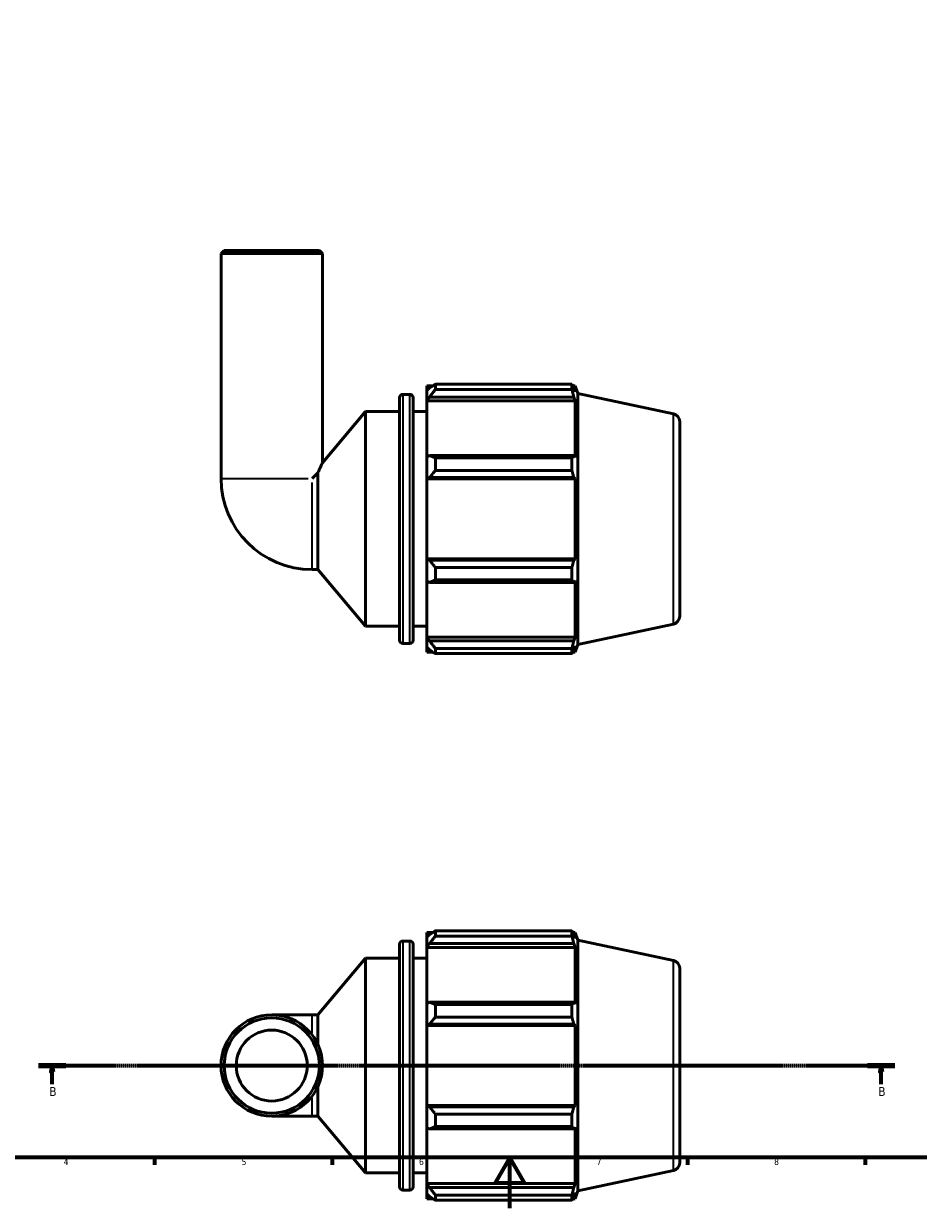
# Model space of a CAD drawing. Header units: millimetres. Extents: x 0 to 931, y 0 to 935.
# Tile 2 of 6: x 229 to 582, y 0 to 468. Entities that reach past the tile are written whole.
import ezdxf

# ---------------------------------------------------------------- set-up
doc = ezdxf.new("R2010")
doc.units = ezdxf.units.MM
doc.linetypes.add('CHAIN', pattern=[0.7087, 0.4724, -0.0591, 0.1181, -0.0591])
for name, color, linetype, lineweight in [('Border (ISO)', 7, 'Continuous', 70), ('Section Line (ISO)', 7, 'CHAIN', 70), ('Visible (ISO)', 7, 'Continuous', 50), ('Visible Narrow (ISO)', 7, 'Continuous', 35)]:
    doc.layers.add(name, color=color, linetype=linetype, lineweight=lineweight)
doc.styles.add('Label Text (ISO)', font='tahoma.ttf')
doc.styles.add('Note Text (ISO)', font='tahoma.ttf')

# ---------------------------------------------------------------- blocks, each defined once
blk = doc.blocks.new('Borders Default Border')
at = {"layer": 'Border (ISO)'}
for p, q in [((280.33, 20), (280.33, 17.1)), ((350.42, 20), (350.42, 17.1)), ((490.58, 20), (490.58, 17.1)), ((560.67, 20), (560.67, 17.1))]:
    blk.add_line(p, q, dxfattribs=at)
at = {"layer": 'Border (ISO)', "flags": 128}
for points in [[(20, 20), (20, 574), (821, 574), (821, 20), (20, 20)], [(420.5, 0), (420.5, 20), (414.73, 10), (426.27, 10), (420.5, 20)]]:
    blk.add_lwpolyline(points, dxfattribs=at)
at = {"layer": 'Border (ISO)', "color": 232, "true_color": 0xca0064, "char_height": 2.5, "attachment_point": 7, "style": 'Note Text (ISO)'}
for s, insert in [('4', (244.42, 17.1)), ('5', (314.64, 17.05)), ('6', (384.66, 17.05)), ('7', (454.77, 17.1)), ('8', (524.81, 17.04))]:
    blk.add_mtext(s, dxfattribs=dict(at, insert=insert))
blk = doc.blocks.new('2dTransSection0')
at = {"layer": 'Section Line (ISO)', "linetype": 'CHAIN'}
blk.add_line((234.46, 56.35), (572.4, 56.35), dxfattribs=at)
at = {"layer": 'Section Line (ISO)', "linetype": 'Continuous', "lineweight": 140}
for p, q in [((234.46, 56.35), (245.22, 56.35)), ((561.64, 56.35), (572.4, 56.35))]:
    blk.add_line(p, q, dxfattribs=at)
at = {"layer": 'Section Line (ISO)', "linetype": 'Continuous'}
for p, q in [((239.84, 56.35), (239.34, 53.85)), ((239.84, 53.85), (239.84, 56.35)), ((240.34, 53.85), (239.84, 56.35)), ((567.02, 56.35), (566.52, 53.85)), ((567.02, 53.85), (567.02, 56.35)), ((567.52, 53.85), (567.02, 56.35)), ((239.34, 53.85), (240.34, 53.85)), ((239.84, 49.01), (239.84, 53.85)), ((566.52, 53.85), (567.52, 53.85)), ((567.02, 49.01), (567.02, 53.85))]:
    blk.add_line(p, q, dxfattribs=at)
at = {"layer": 'Section Line (ISO)', "linetype": 'Continuous', "flags": 128}
for points in [[(240.34, 53.85), (239.84, 56.35), (239.34, 53.85), (240.34, 53.85)], [(567.52, 53.85), (567.02, 56.35), (566.52, 53.85), (567.52, 53.85)]]:
    blk.add_lwpolyline(points, dxfattribs=at)
at = {"layer": 'Section Line (ISO)'}
for points in [[(240.34, 53.85), (239.84, 56.35), (239.34, 53.85), (240.34, 53.85)], [(567.52, 53.85), (567.02, 56.35), (566.52, 53.85), (567.52, 53.85)]]:
    blk.add_solid(points, dxfattribs=at)
at = {"layer": 'Section Line (ISO)', "char_height": 3.5, "attachment_point": 7, "style": 'Label Text (ISO)'}
for insert in [(238.77, 44.35), (565.95, 44.35)]:
    blk.add_mtext('B', dxfattribs=dict(at, insert=insert))

msp = doc.modelspace()

# ---------------------------------------------------------------- linework, layer by layer
at = {"layer": 'Visible (ISO)'}
for p, q in [((307.731, 378.098), (306.531, 376.898)), ((306.531, 288.098), (306.531, 376.898)), ((346.531, 376.898), (306.531, 376.898)), ((307.731, 378.098), (345.331, 378.098)), ((345.331, 378.098), (346.531, 376.898)), ((346.531, 294.178), (346.531, 376.898)), ((387.711, 324.643), (387.711, 322.75)), ((387.711, 324.643), (390.117, 324.643)), ((388.841, 323.828), (387.711, 322.75)), ((387.711, 319.207), (387.711, 322.75)), ((391.101, 325.261), (391.101, 323.218)), ((391.101, 325.261), (445.009, 325.261)), ((445.009, 323.218), (391.101, 323.218)), ((445.009, 323.218), (445.009, 325.261)), ((445.328, 324.643), (446.294, 324.643)), ((446.294, 322.211), (445.743, 323.828)), ((447.281, 321.604), (446.294, 324.643)), ((446.294, 322.211), (446.294, 324.643)), ((376.978, 224.203), (376.978, 319.993)), ((378.238, 321.253), (381.085, 321.253)), ((382.345, 319.993), (382.345, 224.203)), ((387.711, 319.207), (388.841, 320.21)), ((387.711, 318.706), (387.711, 319.207)), ((387.711, 318.706), (387.711, 296.622)), ((387.711, 318.706), (446.294, 318.706)), ((388.841, 320.21), (445.743, 320.21)), ((445.743, 320.21), (446.294, 318.706)), ((446.294, 296.361), (446.294, 318.706)), ((447.281, 222.593), (447.281, 321.604)), ((485.036, 313.579), (447.281, 321.604)), ((346.531, 294.178), (363.561, 314.473)), ((363.561, 229.723), (363.561, 314.473)), ((363.561, 314.473), (376.978, 314.473)), ((382.345, 314.473), (387.711, 314.473)), ((487.531, 310.497), (487.531, 233.699)), ((388.841, 297.143), (387.711, 296.622)), ((387.711, 288.069), (387.711, 296.622)), ((445.743, 297.143), (388.841, 297.143)), ((391.101, 296.162), (391.101, 291.229)), ((391.101, 296.162), (445.009, 296.162)), ((445.009, 291.229), (445.009, 296.162)), ((446.294, 296.361), (445.743, 297.143)), ((344.786, 290.353), (342.531, 288.098)), ((344.786, 252.098), (344.786, 290.353)), ((445.009, 291.229), (391.101, 291.229)), ((387.711, 288.069), (388.841, 288.408)), ((387.711, 287.899), (387.711, 288.069)), ((387.711, 287.899), (387.711, 256.298)), ((387.711, 287.899), (446.294, 287.899)), ((388.841, 288.408), (445.743, 288.408)), ((445.743, 288.408), (446.294, 287.899)), ((446.294, 256.298), (446.294, 287.899)), ((387.711, 256.128), (387.711, 256.298)), ((387.711, 256.298), (446.294, 256.298)), ((388.841, 255.788), (387.711, 256.128)), ((387.711, 247.575), (387.711, 256.128)), ((445.743, 255.788), (388.841, 255.788)), ((391.101, 252.967), (391.101, 248.034)), ((391.101, 252.967), (445.009, 252.967)), ((445.009, 248.034), (445.009, 252.967)), ((446.294, 256.298), (445.743, 255.788)), ((342.531, 252.098), (344.786, 252.098)), ((344.786, 252.098), (363.561, 229.723)), ((445.009, 248.034), (391.101, 248.034)), ((445.743, 247.053), (446.294, 247.836)), ((446.294, 225.49), (446.294, 247.836)), ((387.711, 247.575), (388.841, 247.053)), ((387.711, 247.575), (387.711, 225.49)), ((388.841, 247.053), (445.743, 247.053)), ((363.561, 229.723), (376.978, 229.723)), ((382.345, 229.723), (387.711, 229.723)), ((485.036, 230.618), (447.281, 222.593)), ((387.711, 224.989), (387.711, 225.49)), ((387.711, 225.49), (446.294, 225.49)), ((387.711, 221.446), (387.711, 224.989)), ((388.841, 223.987), (387.711, 224.989)), ((446.294, 225.49), (445.743, 223.987)), ((378.238, 222.943), (381.085, 222.943)), ((387.711, 221.446), (388.841, 220.369)), ((387.711, 221.446), (387.711, 219.553)), ((445.743, 223.987), (388.841, 223.987)), ((391.101, 220.979), (391.101, 218.936)), ((391.101, 220.979), (445.009, 220.979)), ((445.009, 218.936), (445.009, 220.979)), ((445.743, 220.369), (446.294, 221.985)), ((447.281, 222.593), (446.294, 219.553)), ((446.294, 219.553), (446.294, 221.985)), ((387.711, 219.553), (390.117, 219.553)), ((445.009, 218.936), (391.101, 218.936)), ((445.328, 219.553), (446.294, 219.553)), ((387.711, 108.895), (387.711, 107.002)), ((387.711, 108.895), (390.117, 108.895)), ((388.841, 108.079), (387.711, 107.002)), ((391.101, 109.512), (391.101, 107.469)), ((391.101, 109.512), (445.009, 109.512)), ((445.009, 107.469), (445.009, 109.512)), ((445.328, 108.895), (446.294, 108.895)), ((446.294, 106.463), (445.743, 108.079)), ((447.281, 105.855), (446.294, 108.895)), ((446.294, 106.463), (446.294, 108.895)), ((376.978, 8.455), (376.978, 104.245)), ((378.238, 105.505), (381.085, 105.505)), ((382.345, 104.245), (382.345, 8.455)), ((387.711, 103.459), (387.711, 107.002)), ((387.711, 103.459), (388.841, 104.461)), ((387.711, 102.958), (387.711, 103.459)), ((387.711, 102.958), (387.711, 80.873)), ((387.711, 102.958), (446.294, 102.958)), ((388.841, 104.461), (445.743, 104.461)), ((445.009, 107.469), (391.101, 107.469)), ((445.743, 104.461), (446.294, 102.958)), ((446.294, 80.612), (446.294, 102.958)), ((447.281, 6.844), (447.281, 105.855)), ((485.036, 97.83), (447.281, 105.855)), ((344.786, 76.35), (363.561, 98.725)), ((363.561, 13.975), (363.561, 98.725)), ((363.561, 98.725), (376.978, 98.725)), ((382.345, 98.725), (387.711, 98.725)), ((487.531, 94.749), (487.531, 17.95)), ((388.841, 81.395), (387.711, 80.873)), ((387.711, 72.32), (387.711, 80.873)), ((445.743, 81.395), (388.841, 81.395)), ((391.101, 80.413), (391.101, 75.481)), ((391.101, 80.413), (445.009, 80.413)), ((445.009, 75.481), (445.009, 80.413)), ((446.294, 80.612), (445.743, 81.395)), ((342.531, 76.35), (326.531, 76.35)), ((342.531, 76.35), (344.786, 76.35)), ((344.786, 64.52), (344.786, 76.35)), ((445.009, 75.481), (391.101, 75.481)), ((387.711, 72.32), (388.841, 72.66)), ((387.711, 72.15), (387.711, 72.32)), ((387.711, 72.15), (387.711, 40.549)), ((387.711, 72.15), (446.294, 72.15)), ((388.841, 72.66), (445.743, 72.66)), ((445.743, 72.66), (446.294, 72.15)), ((446.294, 40.549), (446.294, 72.15)), ((344.786, 36.35), (344.786, 48.18)), ((387.711, 40.379), (387.711, 40.549)), ((387.711, 40.549), (446.294, 40.549)), ((387.711, 31.826), (387.711, 40.379)), ((388.841, 40.039), (387.711, 40.379)), ((445.743, 40.039), (388.841, 40.039)), ((446.294, 40.549), (445.743, 40.039)), ((326.531, 36.35), (342.531, 36.35)), ((342.531, 36.35), (344.786, 36.35)), ((344.786, 36.35), (363.561, 13.975)), ((391.101, 37.218), (391.101, 32.286)), ((391.101, 37.218), (445.009, 37.218)), ((445.009, 32.286), (445.009, 37.218)), ((387.711, 31.826), (387.711, 9.742)), ((387.711, 31.826), (388.841, 31.304)), ((388.841, 31.304), (445.743, 31.304)), ((445.009, 32.286), (391.101, 32.286)), ((445.743, 31.304), (446.294, 32.087)), ((446.294, 9.742), (446.294, 32.087)), ((485.036, 14.869), (447.281, 6.844)), ((363.561, 13.975), (376.978, 13.975)), ((382.345, 13.975), (387.711, 13.975)), ((387.711, 9.24), (387.711, 9.742)), ((387.711, 9.742), (446.294, 9.742)), ((446.294, 9.742), (445.743, 8.238)), ((378.238, 7.195), (381.085, 7.195)), ((387.711, 5.698), (387.711, 9.24)), ((388.841, 8.238), (387.711, 9.24)), ((387.711, 5.698), (387.711, 3.805)), ((387.711, 5.698), (388.841, 4.62)), ((445.743, 8.238), (388.841, 8.238)), ((391.101, 5.23), (391.101, 3.187)), ((391.101, 5.23), (445.009, 5.23)), ((445.009, 3.187), (445.009, 5.23)), ((445.743, 4.62), (446.294, 6.237)), ((447.281, 6.844), (446.294, 3.805)), ((446.294, 3.805), (446.294, 6.237)), ((387.711, 3.805), (390.117, 3.805)), ((445.009, 3.187), (391.101, 3.187)), ((445.328, 3.805), (446.294, 3.805))]:
    msp.add_line(p, q, dxfattribs=at)
for radius in [20, 18.8, 14]:
    msp.add_circle((326.531, 56.35), radius, dxfattribs=at)
for centre, radius, start, end in [((378.238, 319.993), 1.26, 90, 180), ((381.085, 319.993), 1.26, 0, 90), ((484.381, 310.497), 3.15, 0, 78), ((342.531, 288.098), 36, 180, 270), ((484.381, 233.699), 3.15, 282, 0), ((378.238, 224.203), 1.26, 180, 270), ((381.085, 224.203), 1.26, 270, 0), ((378.238, 104.245), 1.26, 90, 180), ((381.085, 104.245), 1.26, 0, 90), ((484.381, 94.749), 3.15, 0, 78), ((484.381, 17.95), 3.15, 282, 0), ((378.238, 8.455), 1.26, 180, 270), ((381.085, 8.455), 1.26, 270, 0)]:
    msp.add_arc(centre, radius, start, end, dxfattribs=at)
for points, weights in [([(391.101, 325.261), (389.926, 324.53), (388.841, 323.828)], [1.01723807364, 1.01220481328, 1.00637425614]), ([(388.841, 320.21), (389.926, 321.683), (391.101, 323.218)], [1.00637425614, 1.01220481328, 1.01723807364]), ([(445.009, 325.261), (445.39, 324.53), (445.743, 323.828)], [1, 1.00139382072, 1.00197098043]), ([(445.743, 320.21), (445.39, 321.683), (445.009, 323.218)], [1.00197098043, 1.00139382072, 1]), ([(391.101, 296.162), (389.926, 296.663), (388.841, 297.143)], [1.01723807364, 1.01220481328, 1.00637425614]), ([(445.009, 296.162), (445.39, 296.663), (445.743, 297.143)], [1, 1.00139382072, 1.00197098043]), ([(388.841, 288.408), (389.926, 289.79), (391.101, 291.229)], [1.00637425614, 1.01220481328, 1.01723807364]), ([(445.743, 288.408), (445.39, 289.79), (445.009, 291.229)], [1.00197098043, 1.00139382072, 1]), ([(391.101, 252.967), (389.926, 254.406), (388.841, 255.788)], [1.01723807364, 1.01220481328, 1.00637425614]), ([(445.009, 252.967), (445.39, 254.406), (445.743, 255.788)], [1, 1.00139382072, 1.00197098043]), ([(388.841, 247.053), (389.926, 247.534), (391.101, 248.034)], [1.00637425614, 1.01220481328, 1.01723807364]), ([(445.743, 247.053), (445.39, 247.534), (445.009, 248.034)], [1.00197098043, 1.00139382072, 1]), ([(391.101, 220.979), (389.926, 222.513), (388.841, 223.987)], [1.01723807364, 1.01220481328, 1.00637425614]), ([(388.841, 220.369), (389.926, 219.667), (391.101, 218.936)], [1.00637425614, 1.01220481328, 1.01723807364]), ([(445.009, 220.979), (445.39, 222.513), (445.743, 223.987)], [1, 1.00139382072, 1.00197098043]), ([(445.743, 220.369), (445.39, 219.667), (445.009, 218.936)], [1.00197098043, 1.00139382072, 1]), ([(391.101, 109.512), (389.926, 108.781), (388.841, 108.079)], [1.01723807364, 1.01220481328, 1.00637425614]), ([(445.009, 109.512), (445.39, 108.781), (445.743, 108.079)], [1, 1.00139382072, 1.00197098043]), ([(388.841, 104.461), (389.926, 105.934), (391.101, 107.469)], [1.00637425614, 1.01220481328, 1.01723807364]), ([(445.743, 104.461), (445.39, 105.934), (445.009, 107.469)], [1.00197098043, 1.00139382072, 1]), ([(391.101, 80.413), (389.926, 80.914), (388.841, 81.395)], [1.01723807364, 1.01220481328, 1.00637425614]), ([(445.009, 80.413), (445.39, 80.914), (445.743, 81.395)], [1, 1.00139382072, 1.00197098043]), ([(388.841, 72.66), (389.926, 74.042), (391.101, 75.481)], [1.00637425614, 1.01220481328, 1.01723807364]), ([(445.743, 72.66), (445.39, 74.042), (445.009, 75.481)], [1.00197098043, 1.00139382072, 1]), ([(391.101, 37.218), (389.926, 38.658), (388.841, 40.039)], [1.01723807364, 1.01220481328, 1.00637425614]), ([(445.009, 37.218), (445.39, 38.658), (445.743, 40.039)], [1, 1.00139382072, 1.00197098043]), ([(388.841, 31.304), (389.926, 31.785), (391.101, 32.286)], [1.00637425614, 1.01220481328, 1.01723807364]), ([(445.743, 31.304), (445.39, 31.785), (445.009, 32.286)], [1.00197098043, 1.00139382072, 1]), ([(391.101, 5.23), (389.926, 6.765), (388.841, 8.238)], [1.01723807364, 1.01220481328, 1.00637425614]), ([(445.009, 5.23), (445.39, 6.765), (445.743, 8.238)], [1, 1.00139382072, 1.00197098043]), ([(388.841, 4.62), (389.926, 3.918), (391.101, 3.187)], [1.00637425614, 1.01220481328, 1.01723807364]), ([(445.743, 4.62), (445.39, 3.918), (445.009, 3.187)], [1.00197098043, 1.00139382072, 1])]:
    msp.add_rational_spline(points, weights, degree=2, dxfattribs=at)
msp.add_open_spline([(344.786, 290.353), (345.02, 290.892), (345.239, 291.384), (345.736, 292.485), (346.026, 293.108), (346.425, 293.956), (346.531, 294.178), (346.531, 294.178)], degree=3, knots=[7.60232125, 7.60232125, 7.60232125, 7.60232125, 7.82288706, 7.82288706, 8.16580743, 8.16580743, 8.50872781, 8.50872781, 8.50872781, 8.50872781], dxfattribs=at)
at = {"layer": 'Visible Narrow (ISO)'}
for p, q in [((378.238, 320.648), (378.238, 223.548)), ((381.085, 223.548), (381.085, 320.648)), ((485.036, 231.129), (485.036, 313.068)), ((306.687, 288.098), (340.912, 288.098)), ((342.531, 252.254), (342.531, 286.479)), ((378.238, 104.899), (378.238, 7.8)), ((381.085, 7.8), (381.085, 104.899)), ((485.036, 15.38), (485.036, 97.319)), ((342.531, 69.078), (342.531, 76.328)), ((342.531, 36.371), (342.531, 43.621))]:
    msp.add_line(p, q, dxfattribs=at)

# ---------------------------------------------------------------- block references
msp.add_blockref('Borders Default Border', (0, 0))
at = {"layer": 'Section Line (ISO)'}
msp.add_blockref('2dTransSection0', (0, 0), dxfattribs=at)

doc.saveas('drawing.dxf')
